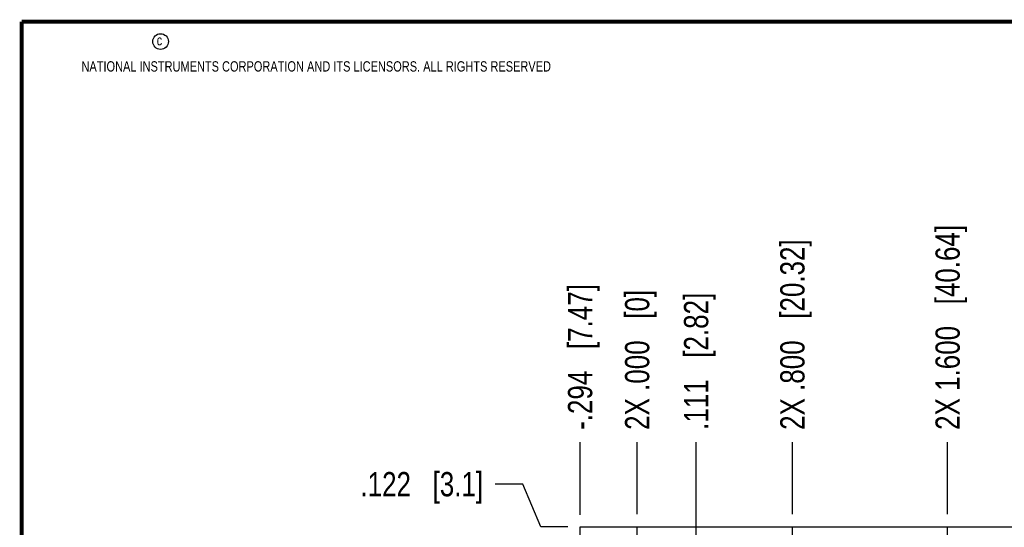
# Model space of a CAD drawing. Header units: inches. Extents: x 0.2 to 16.8, y 0.2 to 10.8.
# Tile 6 of 30: x 0.2 to 5.3, y 8.2 to 10.8. Entities that reach past the tile are written whole.
import ezdxf

# ---------------------------------------------------------------- set-up
doc = ezdxf.new("R2010")
doc.units = ezdxf.units.IN
doc.header["$LTSCALE"] = 0.935
doc.header["$MEASUREMENT"] = 0
doc.linetypes.add('CENTER', pattern=[0.6, 0.375, -0.075, 0.075, -0.075])
doc.layers.get('0').update_dxf_attribs({"linetype": 'CONTINUOUS'})
doc.layers.add('02___PRT_ALL_AXES', color=7, linetype='CONTINUOUS')
doc.layers.add('DIMENSIONS', color=7, linetype='CONTINUOUS')
doc.styles.get("Standard").update_dxf_attribs({"font": 'txt', "width": 0.8})
doc.dimstyles.new('DIMSTYLE_1', dxfattribs={"dimtxt": 0.125, "dimasz": 0.18, "dimexe": 0.18, "dimexo": 0.0625, "dimgap": 0.09, "dimtad": 0, "dimtih": 1, "dimtoh": 1, "dimdec": 3, "dimzin": 4, "dimdsep": 46, "dimtxsty": 'STANDARD', "dimblk": '_FILLED', "dimblk1": '_FILLED', "dimblk2": '_FILLED', "dimcen": 0.09, "dimadec": 0, "dimazin": 0, "dimtp": 0.01, "dimtm": 0.01, "dimtfac": 1, "dimtdec": 3, "dimtofl": 0, "dimtmove": 0, "dimatfit": 3, "dimldrblk": '_FILLED', "dimfxl": 1, "dimtolj": 1, "dimtzin": 4, "dimarcsym": 0})

# ---------------------------------------------------------------- blocks, each defined once
blk = doc.blocks.new('*D0')
at = {"layer": 'DIMENSIONS', "color": 2, "linetype": 'CONTINUOUS'}
for p, q in [((2.8331, 8.3763), (2.6905, 8.3763)), ((2.9258, 8.156), (2.8331, 8.3763)), ((3.0655, 8.156), (2.9258, 8.156))]:
    blk.add_line(p, q, dxfattribs=at)
at = {"layer": 'DIMENSIONS', "color": 2, "linetype": 'CONTINUOUS', "insert": (2.628, 8.4388), "char_height": 0.125, "width": 1.025, "attachment_point": 3, "line_spacing_factor": 0.9}
blk.add_mtext('.122{\\Ftxt.shx;\\W1.000000;\\H0.125000; }[3.1]', dxfattribs=at)
blk = doc.blocks.new('_FILLED')
at = {"color": 0, "linetype": 'BYBLOCK'}
blk.add_solid([(0, 0), (-1, 0.174), (-1, -0.174)], dxfattribs=at)
blk = doc.blocks.new('*D20')
at = {"layer": 'DIMENSIONS', "color": 2, "linetype": 'CONTINUOUS'}
blk.add_line((3.128, 8.2185), (3.128, 8.5935), dxfattribs=at)
at = {"layer": 'DIMENSIONS', "color": 2, "linetype": 'CONTINUOUS', "insert": (3.0655, 8.656), "char_height": 0.125, "width": 1.225, "attachment_point": 1, "rotation": 90, "line_spacing_factor": 0.9}
blk.add_mtext('-.294{\\Ftxt.shx;\\W1.000000;\\H0.125000; }[7.47]', dxfattribs=at)
blk = doc.blocks.new('*D21')
at = {"layer": 'DIMENSIONS', "color": 2, "linetype": 'CONTINUOUS'}
blk.add_line((3.422, 8.2216), (3.422, 8.5935), dxfattribs=at)
at = {"layer": 'DIMENSIONS', "color": 2, "linetype": 'CONTINUOUS', "insert": (3.3595, 8.656), "char_height": 0.125, "width": 1.125, "attachment_point": 1, "rotation": 90, "line_spacing_factor": 0.9}
blk.add_mtext('2X .000{\\Ftxt.shx;\\W1.000000;\\H0.125000; }[0]', dxfattribs=at)
blk = doc.blocks.new('*D22')
at = {"layer": 'DIMENSIONS', "color": 2, "linetype": 'CONTINUOUS'}
for p, q in [((3.7258, 7.6367), (3.7258, 8.5935)), ((3.533, 7.4998), (3.7258, 7.6367)), ((3.533, 7.1891), (3.533, 7.4998))]:
    blk.add_line(p, q, dxfattribs=at)
at = {"layer": 'DIMENSIONS', "color": 2, "linetype": 'CONTINUOUS', "insert": (3.6633, 8.656), "char_height": 0.125, "width": 1.125, "attachment_point": 1, "rotation": 90, "line_spacing_factor": 0.9}
blk.add_mtext('.111{\\Ftxt.shx;\\W1.000000;\\H0.125000; }[2.82]', dxfattribs=at)
blk = doc.blocks.new('*D23')
at = {"layer": 'DIMENSIONS', "color": 2, "linetype": 'CONTINUOUS'}
blk.add_line((4.222, 8.2216), (4.222, 8.5935), dxfattribs=at)
at = {"layer": 'DIMENSIONS', "color": 2, "linetype": 'CONTINUOUS', "insert": (4.1595, 8.656), "char_height": 0.125, "width": 1.525, "attachment_point": 1, "rotation": 90, "line_spacing_factor": 0.9}
blk.add_mtext('2X .800{\\Ftxt.shx;\\W1.000000;\\H0.125000; }[20.32]', dxfattribs=at)
blk = doc.blocks.new('*D24')
at = {"layer": 'DIMENSIONS', "color": 2, "linetype": 'CONTINUOUS'}
blk.add_line((5.022, 8.2216), (5.022, 8.5935), dxfattribs=at)
at = {"layer": 'DIMENSIONS', "color": 2, "linetype": 'CONTINUOUS', "insert": (4.9595, 8.656), "char_height": 0.125, "width": 1.625, "attachment_point": 1, "rotation": 90, "line_spacing_factor": 0.9}
blk.add_mtext('2X 1.600{\\Ftxt.shx;\\W1.000000;\\H0.125000; }[40.64]', dxfattribs=at)
blk = doc.blocks.new('*D25')
at = {"layer": 'DIMENSIONS', "color": 2, "linetype": 'CONTINUOUS'}
blk.add_line((5.822, 8.2216), (5.822, 8.5935), dxfattribs=at)
at = {"layer": 'DIMENSIONS', "color": 2, "linetype": 'CONTINUOUS', "insert": (5.7595, 8.656), "char_height": 0.125, "width": 1.625, "attachment_point": 1, "rotation": 90, "line_spacing_factor": 0.9}
blk.add_mtext('2X 2.400{\\Ftxt.shx;\\W1.000000;\\H0.125000; }[60.96]', dxfattribs=at)
blk = doc.blocks.new('*D26')
at = {"layer": 'DIMENSIONS', "color": 2, "linetype": 'CONTINUOUS'}
blk.add_line((6.316, 8.2185), (6.316, 8.5935), dxfattribs=at)
at = {"layer": 'DIMENSIONS', "color": 2, "linetype": 'CONTINUOUS', "insert": (6.2535, 8.656), "char_height": 0.125, "width": 1.325, "attachment_point": 1, "rotation": 90, "line_spacing_factor": 0.9}
blk.add_mtext('2.894{\\Ftxt.shx;\\W1.000000;\\H0.125000; }[73.51]', dxfattribs=at)

msp = doc.modelspace()

# ---------------------------------------------------------------- linework, layer by layer
at = {"color": 7, "linetype": 'CONTINUOUS'}
for p, q in [((3.128, 3.0181), (3.128, 8.156)), ((3.128, 8.156), (6.316, 8.156))]:
    msp.add_line(p, q, dxfattribs=at)
at = {"color": 7, "linetype": 'CONTINUOUS', "const_width": 0.02}
for points in [[(0.25, 10.7586), (0.25, 0.2586)], [(16.75, 10.7586), (0.25, 10.7586)]]:
    msp.add_lwpolyline(points, dxfattribs=at)
at = {"color": 2, "linetype": 'CONTINUOUS'}
msp.add_circle((0.9659, 10.6562), 0.0403, dxfattribs=at)
at = {"layer": '02___PRT_ALL_AXES', "color": 7, "linetype": 'CENTER'}
for p, q in [((3.422, 8.034), (3.422, 8.1591)), ((4.222, 8.034), (4.222, 8.1591)), ((5.022, 8.034), (5.022, 8.1591))]:
    msp.add_line(p, q, dxfattribs=at)

# ---------------------------------------------------------------- texts
at = {"color": 2, "linetype": 'CONTINUOUS', "char_height": 0.053, "attachment_point": 1, "line_spacing_factor": 0.9}
for s, insert, width in [('c', (0.946, 10.6893), 0.0424), ('NATIONAL INSTRUMENTS CORPORATION AND ITS LICENSORS. ALL RIGHTS RESERVED', (0.5583, 10.5546), 3.0104)]:
    msp.add_mtext(s, dxfattribs=dict(at, insert=insert, width=width))

# ---------------------------------------------------------------- dimensions: what is measured, and where the dimension line sits
at = {"layer": 'DIMENSIONS', "color": 2, "linetype": 'CONTINUOUS'}
for feature_location, offset, origin, text, picture, middle in [((5.022, 8.2216), (0, 0.3719), (3.422, 8.1591), '2X <>', '*D24', (5.022, 9.4685)), ((5.822, 8.2216), (0, 0.3719), (3.422, 8.1591), '2X <>', '*D25', (5.822, 9.4685)), ((4.222, 8.2216), (0, 0.3719), (3.422, 8.1591), '2X <>', '*D23', (4.222, 9.4185)), ((3.128, 8.2185), (0, 0.375), (3.422, 8.1591), '-<>', '*D20', (3.128, 9.2685)), ((3.4219524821, 8.221592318), (0, 0.3719), (3.4219524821, 8.159092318), '2X <>', '*D21', (3.4219524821, 9.218492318))]:
    dim = msp.add_ordinate_dim(feature_location=feature_location, offset=offset, dtype=1, origin=origin, text=text, dimstyle='DIMSTYLE_1', dxfattribs=at)
    dim.commit()
    dim.dimension.update_dxf_attribs({"geometry": picture, "text_midpoint": middle})
for feature_location, offset, dtype, origin, picture, middle in [((6.316, 8.2185), (0, 0.375), 1, (3.422, 8.156), '*D26', (6.316, 9.3185)), ((3.5329524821, 7.189082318), (0.1928144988, 1.40441), 0, (3.4219524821, 7.126582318), '*D22', (3.7257669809, 9.218492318)), ((3.0655, 8.156), (-0.375, 0.2203), 0, (3.2969, 8.034), '*D0', (1.8655, 8.3763))]:
    dim = msp.add_ordinate_dim(feature_location=feature_location, offset=offset, dtype=dtype, origin=origin, dimstyle='DIMSTYLE_1', dxfattribs=at)
    dim.commit()
    dim.dimension.update_dxf_attribs({"geometry": picture, "text_midpoint": middle})

doc.saveas('drawing.dxf')
